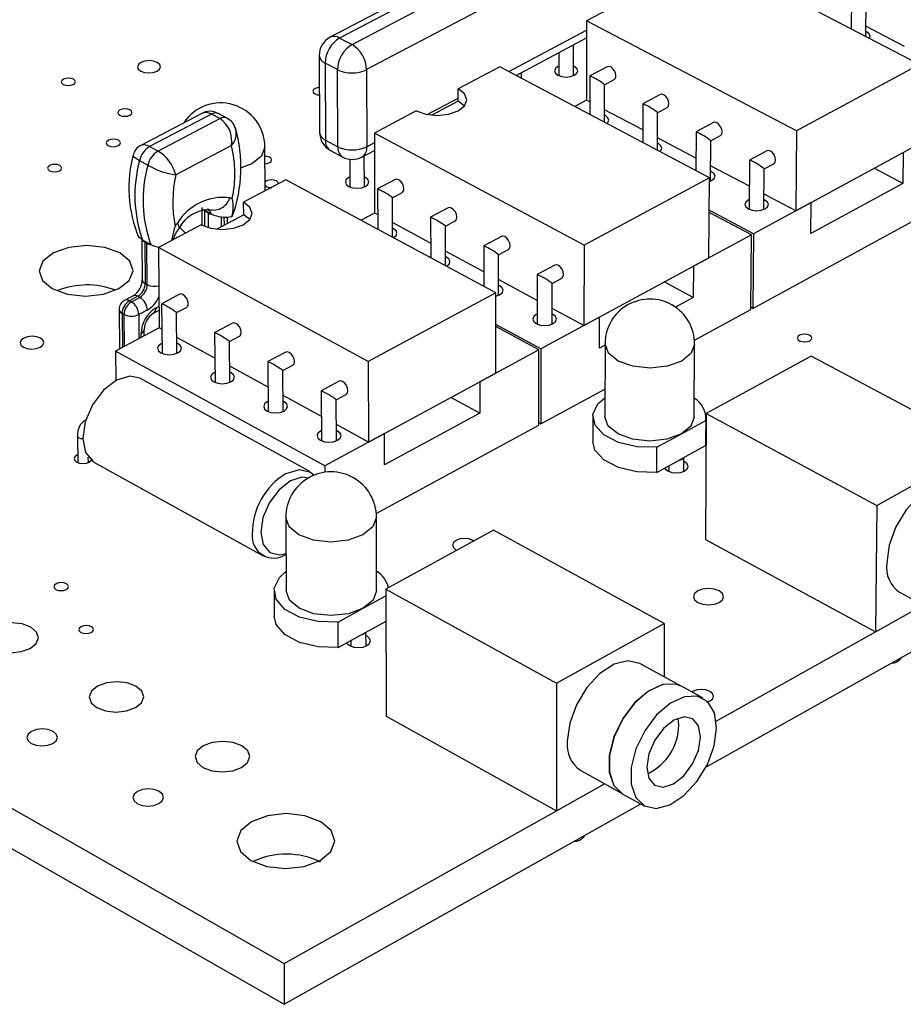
# Model space of a CAD drawing. Extents: x 73 to 209, y 44 to 152.
# Tile 3 of 13: x 122 to 148, y 44 to 73. Entities that reach past the tile are written whole.
import ezdxf

# ---------------------------------------------------------------- set-up
doc = ezdxf.new("R2010")
doc.units = 0
doc.layers.get('0').update_dxf_attribs({"linetype": 'CONTINUOUS'})

msp = doc.modelspace()

# ---------------------------------------------------------------- linework, layer by layer
at = {"color": 7, "linetype": 'CONTINUOUS'}
for p, q in [((143.792, 79.744), (130.781, 72.913)), ((144.075, 79.726), (131.062, 72.89)), ((131.43, 72.695), (144.443, 79.537)), ((144.868, 78.803), (131.862, 71.948)), ((148.315, 72.101), (142.076, 75.348)), ((146.296, 74.249), (146.285, 73.157)), ((139.637, 74.055), (138.411, 73.406)), ((146.716, 72.933), (146.727, 73.989)), ((138.411, 73.406), (138.405, 71.04)), ((144.651, 70.127), (138.411, 73.406)), ((147.87, 72.642), (146.719, 73.24)), ((131.062, 72.89), (131.43, 72.695)), ((136.31, 71.779), (138.41, 72.893)), ((138.015, 71.768), (138.017, 72.684)), ((137.586, 72.455), (137.584, 71.769)), ((130.454, 72.369), (130.465, 70.079)), ((130.998, 71.948), (130.63, 72.144)), ((130.63, 72.144), (130.64, 69.853)), ((148.315, 72.101), (144.651, 70.127)), ((131.007, 69.656), (130.998, 71.948)), ((131.862, 71.948), (131.869, 69.656)), ((135.824, 72.035), (134.586, 71.379)), ((142.064, 68.733), (135.824, 72.035)), ((136.471, 71.693), (136.471, 71.864)), ((139.023, 72.036), (138.51, 71.763)), ((138.509, 71.762), (138.506, 70.616)), ((138.941, 70.386), (138.944, 71.501)), ((138.944, 71.5), (139.228, 71.651)), ((134.586, 71.008), (134.586, 71.379)), ((134.586, 71.008), (133.803, 70.593)), ((134.767, 70.868), (134.586, 71.008)), ((138.405, 71.04), (138.056, 70.854)), ((138.507, 70.986), (138.405, 71.04)), ((140.085, 70.93), (140.081, 69.783)), ((140.599, 71.205), (140.086, 70.931)), ((126.942, 70.637), (125.148, 69.694)), ((127.249, 70.625), (125.408, 69.658)), ((127.496, 70.493), (127.249, 70.625)), ((127.708, 70.508), (127.461, 70.64)), ((133.343, 70.721), (132.097, 70.061)), ((140.082, 70.153), (138.942, 70.756)), ((140.516, 69.553), (140.521, 70.669)), ((140.521, 70.668), (140.805, 70.82)), ((125.655, 69.524), (127.496, 70.493)), ((142.182, 70.371), (141.669, 70.096)), ((138.337, 66.726), (132.097, 70.061)), ((132.097, 70.061), (132.104, 67.682)), ((141.668, 70.095), (141.662, 68.947)), ((144.651, 70.127), (144.631, 67.749)), ((130.64, 69.853), (131.007, 69.656)), ((141.664, 69.317), (140.518, 69.923)), ((142.097, 68.63), (142.105, 69.833)), ((142.105, 69.833), (142.389, 69.985)), ((125.655, 69.524), (125.408, 69.658)), ((127.84, 69.687), (126.187, 68.815)), ((128.846, 68.338), (128.838, 69.652)), ((130.786, 69.545), (131.153, 69.348)), ((131.726, 69.347), (132.098, 69.545)), ((143.771, 69.533), (143.258, 69.257)), ((144.631, 67.749), (148.287, 69.73)), ((147.832, 69.484), (147.822, 68.56)), ((125.355, 69.105), (125.108, 69.239)), ((131.361, 69.281), (131.364, 68.461)), ((131.798, 68.462), (131.795, 69.384)), ((143.258, 69.256), (143.247, 67.793)), ((143.252, 68.477), (142.1, 69.087)), ((143.686, 67.788), (143.695, 68.994)), ((143.695, 68.994), (143.979, 69.147)), ((147.822, 68.56), (146.962, 69.012)), ((129.466, 68.667), (128.206, 68)), ((135.706, 65.308), (129.466, 68.667)), ((132.715, 68.68), (132.193, 68.402)), ((142.064, 68.733), (138.337, 66.726)), ((142.05, 66.35), (142.064, 68.733)), ((132.192, 68.401), (132.196, 67.197)), ((132.633, 68.138), (132.922, 68.291)), ((147.822, 68.56), (145.082, 67.071)), ((128.209, 67.626), (128.206, 68)), ((132.636, 66.961), (132.633, 68.138)), ((145.09, 67.997), (143.373, 67.067)), ((144.631, 67.749), (143.689, 68.247)), ((145.082, 67.071), (145.09, 67.997)), ((126.963, 67.845), (126.967, 67.317)), ((127.238, 67.655), (126.991, 67.788)), ((127.161, 67.68), (127.038, 67.747)), ((134.291, 67.835), (133.769, 67.556)), ((143.373, 67.067), (142.058, 67.765)), ((143.312, 67.034), (142.058, 67.699)), ((127.248, 67.649), (127.238, 67.655)), ((128.209, 67.626), (127.404, 67.199)), ((127.726, 67.37), (127.725, 67.565)), ((128.387, 67.486), (128.209, 67.626)), ((132.104, 67.682), (131.698, 67.466)), ((132.195, 67.633), (132.104, 67.682)), ((133.77, 66.787), (132.635, 67.397)), ((133.769, 67.555), (133.771, 66.35)), ((134.21, 67.291), (134.499, 67.446)), ((143.357, 64.844), (148.204, 67.485)), ((126.943, 67.33), (125.675, 66.658)), ((134.211, 66.113), (134.21, 67.292)), ((125.18, 66.891), (125.191, 65.698)), ((125.198, 66.877), (125.194, 66.88)), ((125.445, 66.743), (125.198, 66.877)), ((125.329, 66.781), (125.267, 66.815)), ((125.267, 66.815), (125.278, 65.584)), ((126.22, 66.947), (126.198, 66.964)), ((135.874, 66.986), (135.352, 66.706)), ((143.312, 67.034), (141.587, 66.099)), ((143.296, 64.811), (143.312, 67.034)), ((143.373, 67.067), (143.357, 64.844)), ((125.34, 65.55), (125.329, 66.781)), ((125.449, 66.741), (125.445, 66.743)), ((131.915, 63.265), (125.675, 66.658)), ((125.675, 66.658), (125.696, 64.267)), ((135.352, 65.936), (134.211, 66.55)), ((135.352, 66.706), (135.352, 65.499)), ((135.793, 66.442), (136.082, 66.597)), ((138.337, 66.726), (138.331, 64.334)), ((135.793, 65.232), (135.793, 66.442)), ((138.331, 64.334), (142.05, 66.35)), ((137.463, 66.134), (136.942, 65.853)), ((141.587, 66.099), (141.582, 65.17)), ((136.94, 65.082), (135.793, 65.699)), ((136.941, 65.853), (136.939, 64.378)), ((137.383, 65.588), (137.673, 65.744)), ((125.278, 65.584), (125.34, 65.55)), ((137.381, 64.375), (137.383, 65.589)), ((141.582, 65.17), (140.721, 65.63)), ((124.917, 65.218), (124.664, 65.083)), ((125.059, 65.205), (124.806, 65.071)), ((124.806, 65.071), (124.868, 65.037)), ((124.868, 65.037), (125.121, 65.171)), ((125.121, 65.171), (125.059, 65.205)), ((126.299, 65.266), (125.768, 64.983)), ((135.706, 65.308), (131.915, 63.265)), ((135.705, 62.911), (135.706, 65.308)), ((141.582, 65.17), (141.051, 64.882)), ((124.499, 64.806), (124.511, 63.635)), ((125.339, 64.793), (125.086, 64.658)), ((125.522, 64.698), (125.691, 64.788)), ((125.767, 64.983), (125.78, 63.503)), ((126.213, 64.718), (126.507, 64.874)), ((138.331, 64.334), (137.382, 64.844)), ((141.618, 63.897), (143.296, 64.811)), ((143.357, 64.844), (143.296, 64.877)), ((124.648, 64.658), (124.587, 64.692)), ((126.223, 63.507), (126.213, 64.718)), ((138.798, 64.587), (137.052, 63.641)), ((138.795, 63.656), (138.798, 64.587)), ((125.696, 64.267), (124.395, 63.573)), ((125.25, 64.029), (125.248, 64.217)), ((125.774, 64.224), (125.696, 64.267)), ((127.875, 64.406), (127.344, 64.122)), ((137.052, 63.641), (135.706, 64.367)), ((136.989, 63.607), (135.706, 64.3)), ((127.349, 63.362), (126.219, 63.98)), ((127.343, 64.122), (127.354, 62.64)), ((127.79, 63.857), (128.084, 64.014)), ((127.798, 62.643), (127.79, 63.857)), ((136.989, 63.607), (135.234, 62.656)), ((136.986, 61.372), (136.989, 63.607)), ((137.052, 63.641), (137.048, 61.406)), ((138.957, 63.744), (138.795, 63.656)), ((138.957, 63.791), (138.95, 61.624)), ((141.61, 61.611), (141.623, 63.778)), ((130.621, 60.156), (124.395, 63.573)), ((124.395, 63.573), (124.403, 62.698)), ((129.457, 63.543), (128.926, 63.258)), ((145.091, 63.426), (141.969, 61.714)), ((150.167, 60.715), (145.091, 63.426)), ((128.931, 62.497), (127.795, 63.119)), ((128.926, 63.258), (128.935, 61.774)), ((129.373, 62.992), (129.668, 63.15)), ((131.915, 63.265), (131.922, 60.861)), ((130.171, 59.988), (125.122, 62.762)), ((129.38, 61.776), (129.373, 62.993)), ((131.922, 60.861), (135.705, 62.911)), ((131.047, 62.676), (130.516, 62.39)), ((135.234, 62.656), (135.235, 61.723)), ((137.048, 61.406), (138.952, 62.444)), ((130.519, 61.628), (129.377, 62.253)), ((130.516, 62.39), (130.523, 60.904)), ((130.963, 62.124), (131.258, 62.283)), ((130.968, 60.904), (130.963, 62.124)), ((135.235, 61.723), (134.374, 62.19)), ((135.235, 61.723), (132.4, 60.183)), ((138.595, 61.625), (138.593, 60.88)), ((141.969, 61.714), (141.946, 57.965)), ((141.96, 60.863), (141.965, 61.608)), ((141.969, 61.714), (147.045, 58.981)), ((131.922, 60.861), (130.966, 61.384)), ((132.152, 58.738), (136.986, 61.372)), ((137.048, 61.406), (136.986, 61.44)), ((141.228, 61.108), (141.954, 61.506)), ((141.954, 61.506), (141.949, 60.76)), ((123.267, 61.041), (123.275, 60.253)), ((132.397, 61.119), (130.621, 60.156)), ((132.4, 60.183), (132.397, 61.119)), ((140.501, 60.709), (141.228, 61.108)), ((140.497, 59.963), (140.501, 60.709)), ((141.285, 60.395), (141.949, 60.76)), ((141.96, 60.863), (141.949, 60.76)), ((147.045, 58.981), (150.167, 60.715)), ((123.586, 60.256), (123.584, 60.413)), ((141.163, 60.328), (141.285, 60.395)), ((141.298, 59.99), (141.3, 60.404)), ((123.749, 60.27), (128.79, 57.479)), ((130.621, 60.156), (130.622, 59.966)), ((140.497, 59.963), (141.163, 60.328)), ((140.855, 60.159), (140.854, 59.993)), ((147.045, 58.981), (147.004, 55.215)), ((129.457, 58.619), (129.469, 56.434)), ((132.163, 56.447), (132.157, 58.631)), ((135.644, 58.248), (132.441, 56.492)), ((140.721, 55.467), (135.644, 58.248)), ((141.946, 57.965), (147.004, 55.215)), ((129.11, 56.432), (129.114, 55.68)), ((131.764, 55.918), (132.441, 56.289)), ((132.441, 56.492), (132.451, 52.712)), ((132.441, 56.492), (137.518, 53.687)), ((147.734, 56.385), (148.961, 55.72)), ((147.004, 55.215), (148.424, 56.011)), ((131.018, 55.508), (131.764, 55.918)), ((131.021, 54.756), (131.018, 55.508)), ((131.829, 55.2), (132.443, 55.538)), ((137.518, 53.687), (140.721, 55.467)), ((140.721, 55.467), (140.713, 53.879)), ((141.959, 51.187), (149.501, 55.428)), ((131.021, 54.756), (131.704, 55.131)), ((131.704, 55.131), (131.829, 55.2)), ((131.847, 54.792), (131.846, 55.209)), ((142.266, 52.559), (147.004, 55.216)), ((131.398, 54.963), (131.398, 54.79)), ((141.221, 53.6), (139.991, 54.277)), ((112.694, 53.688), (129.416, 44.133)), ((137.518, 53.687), (137.511, 49.891)), ((115.181, 53.457), (129.41, 45.349)), ((141.877, 53.239), (141.228, 53.596)), ((132.451, 52.712), (137.511, 49.891)), ((141.151, 52.444), (141.133, 52.636)), ((138.236, 51.087), (139.464, 50.405)), ((137.511, 49.891), (138.942, 50.694)), ((139.47, 50.401), (140.118, 50.041)), ((129.41, 45.349), (137.51, 49.892)), ((129.416, 44.133), (140.02, 50.096)), ((129.41, 45.349), (129.416, 44.133))]:
    msp.add_line(p, q, dxfattribs=at)
at = {"color": 8, "linetype": 'CONTINUOUS'}
for p, q in [((136.091, 71.894), (138.41, 73.124)), ((133.671, 70.611), (134.586, 71.096)), ((131.869, 69.656), (132.098, 69.777)), ((127.038, 67.747), (127.042, 67.284)), ((127.165, 67.243), (127.161, 67.68)), ((127.536, 67.571), (127.539, 67.271)), ((127.633, 67.321), (127.631, 67.562)), ((125.593, 64.853), (125.69, 64.905)), ((124.587, 64.692), (124.597, 63.681)), ((124.658, 63.713), (124.648, 64.658)), ((125.086, 64.658), (125.092, 63.945)), ((125.156, 63.979), (125.154, 64.096))]:
    msp.add_line(p, q, dxfattribs=at)
at = {"color": 7, "linetype": 'CONTINUOUS'}
for points in [[(146.826, 72.876), (146.847, 72.94), (146.818, 73.01), (146.741, 73.07), (146.718, 73.081)], [(125.63, 71.904), (125.707, 71.964), (125.735, 72.033), (125.71, 72.103), (125.637, 72.162), (125.526, 72.202), (125.395, 72.216), (125.263, 72.202), (125.15, 72.162), (125.074, 72.103), (125.046, 72.033), (125.07, 71.964), (125.143, 71.904), (125.254, 71.865), (125.385, 71.851), (125.518, 71.865), (125.63, 71.904)], [(137.585, 72.054), (137.556, 72.04), (137.481, 71.981), (137.455, 71.911), (137.482, 71.841), (137.557, 71.782), (137.669, 71.742), (137.801, 71.729), (137.933, 71.742), (138.044, 71.782)], [(138.044, 71.782), (138.119, 71.841), (138.144, 71.911), (138.118, 71.981), (138.043, 72.04), (138.015, 72.053)], [(139.28, 71.762), (139.269, 71.839), (139.236, 71.917), (139.185, 71.983), (139.126, 72.029), (139.067, 72.046), (139.023, 72.036)], [(123.137, 71.507), (123.184, 71.543), (123.201, 71.585), (123.186, 71.628), (123.142, 71.664), (123.075, 71.688), (122.995, 71.696), (122.914, 71.688), (122.846, 71.664), (122.799, 71.628), (122.782, 71.585), (122.796, 71.543), (122.841, 71.507), (122.908, 71.483), (122.988, 71.474), (123.068, 71.483), (123.137, 71.507)], [(130.459, 71.416), (130.399, 71.408), (130.331, 71.384), (130.285, 71.348), (130.268, 71.305), (130.284, 71.263), (130.329, 71.226), (130.396, 71.202), (130.46, 71.194)], [(133.343, 70.721), (133.628, 70.62), (133.963, 70.585), (134.3, 70.62), (134.585, 70.721), (134.775, 70.872), (134.842, 71.051), (134.775, 71.229), (134.586, 71.379)], [(140.805, 70.82), (140.811, 70.824), (140.845, 70.866), (140.858, 70.931), (140.846, 71.008), (140.813, 71.086), (140.762, 71.152), (140.703, 71.198), (140.643, 71.215), (140.599, 71.205)], [(124.819, 70.593), (124.865, 70.63), (124.883, 70.672), (124.868, 70.715), (124.823, 70.751), (124.756, 70.775), (124.676, 70.784), (124.595, 70.775), (124.526, 70.751), (124.48, 70.715), (124.463, 70.672), (124.477, 70.63), (124.522, 70.593), (124.589, 70.569), (124.67, 70.561), (124.75, 70.569), (124.819, 70.593)], [(139.015, 70.347), (139.046, 70.378), (139.072, 70.448), (139.044, 70.519), (138.968, 70.579), (138.941, 70.592)], [(142.389, 69.985), (142.395, 69.989), (142.429, 70.031), (142.441, 70.096), (142.43, 70.173), (142.396, 70.251), (142.346, 70.318), (142.286, 70.364), (142.227, 70.381), (142.182, 70.371)], [(124.475, 69.687), (124.521, 69.723), (124.539, 69.766), (124.524, 69.809), (124.479, 69.846), (124.412, 69.87), (124.331, 69.878), (124.251, 69.87), (124.182, 69.846), (124.135, 69.809), (124.118, 69.766), (124.133, 69.723), (124.177, 69.687), (124.245, 69.663), (124.325, 69.654), (124.406, 69.663), (124.475, 69.687)], [(140.592, 69.513), (140.622, 69.544), (140.648, 69.615), (140.62, 69.686), (140.544, 69.746), (140.517, 69.759)], [(143.979, 69.147), (143.985, 69.151), (144.019, 69.193), (144.032, 69.258), (144.02, 69.335), (143.987, 69.413), (143.936, 69.48), (143.876, 69.526), (143.816, 69.543), (143.771, 69.533)], [(128.976, 69.182), (129.022, 69.218), (129.039, 69.261), (129.023, 69.304), (128.978, 69.341), (128.91, 69.365), (128.84, 69.374)], [(128.841, 69.149), (128.907, 69.158), (128.976, 69.182)], [(122.731, 68.938), (122.778, 68.975), (122.795, 69.018), (122.781, 69.061), (122.736, 69.097), (122.668, 69.122), (122.588, 69.13), (122.507, 69.122), (122.438, 69.097), (122.391, 69.061), (122.374, 69.018), (122.388, 68.975), (122.433, 68.938), (122.5, 68.914), (122.581, 68.905), (122.662, 68.914), (122.731, 68.938)], [(142.064, 68.617), (142.13, 68.645), (142.205, 68.706), (142.231, 68.777), (142.203, 68.849), (142.126, 68.909), (142.099, 68.922)], [(129.242, 68.548), (129.243, 68.557), (129.227, 68.6), (129.182, 68.637), (129.114, 68.661), (129.033, 68.67), (128.952, 68.661), (128.884, 68.637), (128.844, 68.608)], [(131.363, 68.75), (131.336, 68.738), (131.261, 68.677), (131.233, 68.606), (131.259, 68.535), (131.334, 68.475), (131.446, 68.435), (131.579, 68.421), (131.712, 68.435), (131.825, 68.475), (131.825, 68.475)], [(131.825, 68.475), (131.901, 68.535), (131.928, 68.606), (131.902, 68.677), (131.828, 68.738), (131.797, 68.752)], [(132.973, 68.402), (132.961, 68.48), (132.928, 68.558), (132.877, 68.626), (132.818, 68.671), (132.759, 68.689), (132.715, 68.68)], [(126.943, 67.33), (127.228, 67.227), (127.566, 67.191), (127.905, 67.227), (128.194, 67.33), (128.389, 67.484), (128.459, 67.665), (128.395, 67.846), (128.206, 68)], [(143.249, 68.084), (143.219, 68.069), (143.144, 68.008), (143.119, 67.937), (143.147, 67.865), (143.224, 67.804)], [(143.224, 67.804), (143.339, 67.763), (143.473, 67.749), (143.607, 67.763), (143.72, 67.804), (143.795, 67.865), (143.82, 67.937), (143.792, 68.008), (143.715, 68.069), (143.688, 68.082)], [(134.499, 67.446), (134.505, 67.45), (134.539, 67.492), (134.55, 67.557), (134.538, 67.635), (134.505, 67.713), (134.454, 67.78), (134.395, 67.827), (134.335, 67.844), (134.291, 67.835)], [(126.066, 66.865), (126.167, 67.29), (126.168, 67.295)], [(126.473, 67.081), (126.323, 67.228), (126.305, 67.253)], [(132.196, 67.227), (132.169, 67.213), (132.167, 67.213)], [(132.662, 66.946), (132.664, 66.947), (132.74, 67.008), (132.767, 67.08), (132.741, 67.152), (132.665, 67.213), (132.635, 67.228)], [(125.194, 66.88), (125.087, 66.963), (125.055, 67.027)], [(136.082, 66.597), (136.088, 66.601), (136.122, 66.643), (136.134, 66.708), (136.122, 66.786), (136.089, 66.864), (136.038, 66.932), (135.978, 66.978), (135.918, 66.996), (135.874, 66.986)], [(124.494, 65.433), (124.804, 65.677), (124.918, 65.965), (124.819, 66.253), (124.523, 66.496), (124.074, 66.659), (123.542, 66.716), (123.005, 66.659), (122.547, 66.496), (122.236, 66.253), (122.121, 65.965), (122.218, 65.677), (122.513, 65.433), (122.963, 65.269), (123.497, 65.212), (124.035, 65.269), (124.494, 65.433)], [(133.77, 66.379), (133.743, 66.366), (133.742, 66.365)], [(134.239, 66.098), (134.24, 66.099), (134.317, 66.16), (134.344, 66.232), (134.317, 66.305), (134.241, 66.366), (134.211, 66.381)], [(137.673, 65.744), (137.679, 65.748), (137.713, 65.79), (137.725, 65.855), (137.713, 65.933), (137.679, 66.012), (137.628, 66.08), (137.568, 66.126), (137.508, 66.144), (137.463, 66.134)], [(135.352, 65.529), (135.324, 65.515), (135.323, 65.514)], [(135.706, 65.205), (135.709, 65.205), (135.823, 65.246), (135.9, 65.308), (135.926, 65.381), (135.899, 65.453), (135.823, 65.515), (135.793, 65.529)], [(126.558, 64.985), (126.545, 65.063), (126.511, 65.142), (126.461, 65.21), (126.401, 65.257), (126.342, 65.275), (126.299, 65.266)], [(136.94, 64.674), (136.912, 64.66), (136.835, 64.599), (136.809, 64.526), (136.836, 64.453), (136.913, 64.391)], [(136.913, 64.391), (137.028, 64.349), (137.163, 64.335), (137.299, 64.349), (137.413, 64.391), (137.489, 64.453), (137.516, 64.526), (137.489, 64.599), (137.412, 64.66), (137.382, 64.675)], [(128.084, 64.014), (128.09, 64.018), (128.123, 64.06), (128.135, 64.125), (128.122, 64.203), (128.088, 64.283), (128.038, 64.351), (127.978, 64.397), (127.919, 64.416), (127.875, 64.406)], [(122.153, 63.689), (122.231, 63.751), (122.26, 63.824), (122.236, 63.896), (122.162, 63.958), (122.049, 63.999), (121.915, 64.014), (121.78, 63.999), (121.665, 63.958), (121.586, 63.896), (121.557, 63.824), (121.581, 63.751), (121.655, 63.689), (121.768, 63.648), (121.902, 63.633), (122.037, 63.648), (122.153, 63.689)], [(145.047, 63.88), (145.092, 63.917), (145.107, 63.961), (145.09, 64.005), (145.043, 64.043), (144.973, 64.068), (144.891, 64.077), (144.81, 64.068), (144.741, 64.043), (144.696, 64.005), (144.68, 63.961), (144.698, 63.917), (144.745, 63.88), (144.815, 63.855), (144.897, 63.846), (144.978, 63.855), (145.047, 63.88)], [(125.778, 63.802), (125.753, 63.79), (125.675, 63.728), (125.646, 63.655), (125.671, 63.581), (125.747, 63.519)], [(125.747, 63.519), (125.861, 63.477), (125.996, 63.463), (126.132, 63.477), (126.248, 63.519), (126.326, 63.581), (126.355, 63.655), (126.33, 63.728), (126.254, 63.79), (126.221, 63.806)], [(129.668, 63.15), (129.673, 63.154), (129.707, 63.196), (129.719, 63.262), (129.706, 63.34), (129.672, 63.419), (129.621, 63.487), (129.561, 63.534), (129.502, 63.553), (129.457, 63.543)], [(124.426, 62.711), (124.036, 62.411), (123.708, 61.974), (123.49, 61.468), (123.418, 60.968), (123.5, 60.553), (123.726, 60.284), (123.749, 60.27)], [(125.122, 62.762), (124.817, 62.828), (124.426, 62.711)], [(127.352, 62.94), (127.327, 62.928), (127.249, 62.866), (127.221, 62.792), (127.246, 62.718), (127.322, 62.656)], [(127.322, 62.656), (127.436, 62.614), (127.572, 62.599), (127.708, 62.614), (127.824, 62.656), (127.903, 62.718), (127.931, 62.792), (127.905, 62.866), (127.83, 62.928), (127.796, 62.944)], [(131.258, 62.283), (131.264, 62.286), (131.297, 62.329), (131.309, 62.394), (131.297, 62.473), (131.263, 62.552), (131.212, 62.62), (131.152, 62.667), (131.092, 62.686), (131.047, 62.676)], [(140.501, 60.709), (139.906, 60.726), (139.358, 60.854), (138.925, 61.078), (138.662, 61.368), (138.599, 61.69), (138.746, 62.002), (138.951, 62.185)], [(128.933, 62.075), (128.908, 62.062), (128.83, 62), (128.802, 61.926), (128.828, 61.852), (128.904, 61.789)], [(128.904, 61.789), (129.019, 61.747), (129.155, 61.732), (129.291, 61.747), (129.408, 61.789), (129.486, 61.852), (129.514, 61.926), (129.488, 62), (129.412, 62.062), (129.378, 62.078)], [(141.228, 61.108), (140.798, 60.95), (140.289, 60.895), (139.778, 60.95), (139.344, 61.108), (139.053, 61.343), (138.95, 61.619), (138.95, 61.624)], [(141.61, 61.611), (141.513, 61.343), (141.228, 61.108)], [(130.521, 61.205), (130.496, 61.193), (130.418, 61.13), (130.39, 61.056), (130.416, 60.981), (130.493, 60.918)], [(130.493, 60.918), (130.608, 60.876), (130.744, 60.862), (130.881, 60.876), (130.997, 60.918), (131.075, 60.981), (131.103, 61.056), (131.077, 61.13), (131, 61.193), (130.967, 61.209)], [(140.497, 59.963), (139.903, 59.98), (139.355, 60.108), (138.923, 60.332), (138.659, 60.623), (138.593, 60.88)], [(123.273, 60.488), (123.244, 60.475), (123.185, 60.428), (123.163, 60.372), (123.182, 60.317), (123.238, 60.27), (123.324, 60.238), (123.425, 60.227), (123.527, 60.238), (123.614, 60.27), (123.614, 60.27)], [(123.614, 60.27), (123.673, 60.317), (123.695, 60.372), (123.695, 60.375)], [(140.735, 60.093), (140.75, 60.068), (140.828, 60.006), (140.944, 59.964), (141.08, 59.949), (141.215, 59.964), (141.33, 60.006)], [(141.33, 60.006), (141.406, 60.068), (141.432, 60.142), (141.404, 60.216), (141.326, 60.279), (141.299, 60.292)], [(129.476, 59.933), (129.867, 60.053), (130.198, 59.971), (130.303, 59.884)], [(149.432, 59.55), (149.104, 59.624), (148.708, 59.525), (148.297, 59.256), (147.918, 58.847), (147.612, 58.342), (147.411, 57.796), (147.338, 57.269)], [(135.053, 57.924), (135.028, 57.939), (134.912, 57.981), (134.776, 57.996), (134.639, 57.981), (134.524, 57.939), (134.446, 57.875), (134.419, 57.801), (134.446, 57.726), (134.523, 57.662), (134.551, 57.648)], [(131.018, 55.508), (130.416, 55.526), (129.864, 55.658), (129.431, 55.887), (129.171, 56.185), (129.116, 56.514), (129.272, 56.834), (129.466, 57.01)], [(122.928, 56.478), (122.976, 56.517), (122.994, 56.563), (122.979, 56.608), (122.933, 56.647), (122.863, 56.673), (122.78, 56.682), (122.697, 56.673), (122.626, 56.647), (122.577, 56.608), (122.559, 56.563), (122.575, 56.517), (122.62, 56.478), (122.69, 56.452), (122.773, 56.443), (122.857, 56.452), (122.928, 56.478)], [(131.764, 55.918), (131.325, 55.756), (130.808, 55.7), (130.292, 55.756), (129.856, 55.918), (129.567, 56.159), (129.469, 56.434)], [(132.163, 56.447), (132.163, 56.442), (132.059, 56.159), (131.764, 55.918)], [(142.356, 56.09), (142.452, 56.17), (142.484, 56.264), (142.449, 56.359), (142.35, 56.439), (142.204, 56.492), (142.033, 56.511), (141.862, 56.492), (141.717, 56.439), (141.622, 56.359), (141.589, 56.264), (141.624, 56.17), (141.723, 56.09), (141.869, 56.037), (142.041, 56.018), (142.212, 56.037), (142.356, 56.09)], [(131.021, 54.756), (130.42, 54.774), (129.868, 54.905), (129.436, 55.135), (129.176, 55.433), (129.114, 55.68)], [(121.853, 54.725), (122.033, 54.87), (122.1, 55.041), (122.044, 55.211), (121.873, 55.356), (121.615, 55.453), (121.307, 55.487), (120.997, 55.453), (120.731, 55.356), (120.551, 55.211), (120.483, 55.041), (120.539, 54.87), (120.709, 54.725), (120.968, 54.628), (121.276, 54.594), (121.587, 54.628), (121.853, 54.725)], [(123.673, 55.201), (123.721, 55.24), (123.739, 55.286), (123.724, 55.332), (123.678, 55.371), (123.608, 55.397), (123.525, 55.406), (123.441, 55.397), (123.369, 55.371), (123.321, 55.332), (123.303, 55.286), (123.318, 55.24), (123.364, 55.201), (123.434, 55.175), (123.518, 55.166), (123.601, 55.175), (123.673, 55.201)], [(131.875, 54.806), (131.954, 54.87), (131.982, 54.946), (131.955, 55.022), (131.878, 55.086), (131.846, 55.102)], [(131.274, 54.895), (131.29, 54.87), (131.367, 54.806), (131.483, 54.763), (131.621, 54.747), (131.758, 54.763), (131.875, 54.806)], [(139.991, 54.277), (139.986, 54.279), (139.635, 54.356), (139.227, 54.252), (138.807, 53.977), (138.42, 53.561), (138.108, 53.049), (137.906, 52.497), (137.835, 51.965)], [(124.986, 52.961), (125.166, 53.107), (125.232, 53.28), (125.174, 53.452), (125.002, 53.598), (124.741, 53.695), (124.432, 53.729), (124.121, 53.695), (123.855, 53.598), (123.675, 53.452), (123.608, 53.28), (123.665, 53.107), (123.837, 52.961), (124.098, 52.863), (124.408, 52.829), (124.72, 52.863), (124.986, 52.961)], [(141.221, 53.6), (141.051, 53.663), (140.667, 53.649), (140.247, 53.456), (139.837, 53.105), (139.483, 52.634), (139.222, 52.093), (139.083, 51.543), (139.081, 51.043), (139.217, 50.647), (139.464, 50.405)], [(141.228, 53.596), (141.058, 53.66), (140.673, 53.646), (140.253, 53.453), (139.844, 53.101), (139.489, 52.63), (139.228, 52.09), (139.089, 51.54), (139.088, 51.039), (139.223, 50.644), (139.47, 50.401)], [(141.984, 53.123), (142.084, 53.162), (142.161, 53.227), (142.187, 53.304), (142.158, 53.38), (142.079, 53.445), (141.961, 53.488), (141.823, 53.504), (141.685, 53.488), (141.569, 53.445), (141.538, 53.425)], [(142.277, 52.355), (142.212, 52.809), (142.014, 53.137), (141.707, 53.303), (141.323, 53.288), (140.903, 53.095), (140.493, 52.743), (140.139, 52.271), (139.877, 51.731), (139.738, 51.18), (139.736, 50.68), (139.871, 50.284), (140.129, 50.035), (140.48, 49.961), (140.887, 50.068), (141.307, 50.345), (141.692, 50.762), (142.003, 51.273), (142.205, 51.824), (142.277, 52.355)], [(141.799, 52.087), (141.741, 52.416), (141.569, 52.627), (141.311, 52.687), (141.006, 52.589), (140.699, 52.345), (140.438, 51.993), (140.263, 51.587), (140.201, 51.19), (140.26, 50.861), (140.432, 50.65), (140.69, 50.591), (140.996, 50.69), (141.302, 50.934), (141.562, 51.285), (141.736, 51.69), (141.799, 52.087)], [(122.526, 51.896), (122.627, 51.978), (122.664, 52.074), (122.633, 52.171), (122.537, 52.252), (122.392, 52.307), (122.22, 52.326), (122.047, 52.307), (121.898, 52.252), (121.797, 52.171), (121.76, 52.074), (121.791, 51.978), (121.887, 51.896), (122.032, 51.842), (122.204, 51.823), (122.378, 51.842), (122.526, 51.896)], [(128.146, 51.182), (128.325, 51.33), (128.39, 51.504), (128.331, 51.677), (128.157, 51.825), (127.895, 51.923), (127.584, 51.957), (127.272, 51.923), (127.005, 51.825), (126.826, 51.677), (126.76, 51.504), (126.819, 51.33), (126.992, 51.182), (127.255, 51.084), (127.567, 51.049), (127.88, 51.084), (128.146, 51.182)], [(125.684, 50.108), (125.785, 50.191), (125.821, 50.288), (125.789, 50.385), (125.693, 50.467), (125.547, 50.522), (125.373, 50.542), (125.199, 50.522), (125.05, 50.467), (124.95, 50.385), (124.913, 50.288), (124.945, 50.191), (125.042, 50.108), (125.188, 50.053), (125.361, 50.034), (125.535, 50.053), (125.684, 50.108)], [(130.485, 48.413), (130.805, 48.679), (130.919, 48.991), (130.812, 49.304), (130.499, 49.568), (130.029, 49.745), (129.473, 49.807), (128.915, 49.745), (128.44, 49.568), (128.12, 49.304), (128.003, 48.991), (128.109, 48.679), (128.421, 48.413), (128.892, 48.235), (129.45, 48.173), (130.009, 48.235), (130.485, 48.413)]]:
    msp.add_lwpolyline(points, dxfattribs=at)
at = {"color": 8, "linetype": 'CONTINUOUS'}
for points in [[(128.838, 69.652), (128.838, 69.644), (128.734, 69.376), (128.445, 69.148), (128.128, 69.025)], [(125.108, 69.239), (125.053, 69.27), (124.954, 69.338), (124.918, 69.385), (124.925, 69.391)], [(126.284, 67.23), (126.29, 67.24), (126.29, 67.276), (126.272, 67.324), (126.235, 67.384)], [(139.352, 63.276), (139.061, 63.511), (138.957, 63.787), (138.957, 63.791)], [(141.623, 63.778), (141.525, 63.511), (141.24, 63.276), (140.809, 63.12), (140.298, 63.065), (139.787, 63.12), (139.352, 63.276)], [(123.422, 60.958), (123.419, 60.958), (123.36, 60.965), (123.31, 60.983), (123.278, 61.01), (123.267, 61.041)], [(130.149, 59.79), (129.944, 59.819), (129.602, 59.714)], [(129.602, 59.714), (129.261, 59.448), (128.972, 59.063), (128.781, 58.617), (128.715, 58.178), (128.785, 57.813), (128.981, 57.578), (129.272, 57.508), (129.463, 57.547)], [(129.845, 58.104), (129.556, 58.344), (129.457, 58.619)], [(132.157, 58.631), (132.157, 58.627), (132.052, 58.344), (131.757, 58.104), (131.317, 57.943), (130.799, 57.886), (130.282, 57.943), (129.845, 58.104)]]:
    msp.add_lwpolyline(points, dxfattribs=at)
at = {"color": 7, "linetype": 'CONTINUOUS'}
for centre, radius, start, end in [((131.065, 72.372), 0.611, 117.7096, 180.2612), ((131.529, 72.122), 0.899, 121.2506, 178.6363), ((131.898, 71.926), 0.9, 121.276, 178.6168), ((130.953, 71.921), 0.91, 1.6912, 58.3197), ((131.43, 72.863), 1.013, 244.7488, 295.2512), ((137.811, 70.119), 1.786, 50.6294, 66.9738), ((139.169, 71.747), 0.112, 301.5974, 7.75), ((127.525, 69.645), 1.313, 0.3237, 146.6869), ((139.402, 69.299), 1.769, 50.7493, 67.2721), ((127.202, 70.216), 0.492, 58.5976, 121.9045), ((127.064, 69.832), 0.79, 349.4319, 56.8482), ((127.535, 70.097), 0.437, 11.9043, 67.3595), ((123.854, 69.04), 4.272, 339.9968, 16.0638), ((131.074, 70.082), 0.609, 180.2462, 241.7928), ((140.976, 68.46), 1.777, 50.5806, 67.0452), ((128.723, 68.425), 3.929, 164.7975, 202.1497), ((125.288, 69.342), 0.372, 111.5119, 172.3648), ((125.745, 69.1), 0.651, 121.1298, 167.6905), ((125.992, 68.966), 0.652, 121.1469, 167.6835), ((125.093, 68.549), 1.125, 13.646, 60.043), ((124.623, 68.846), 3.325, 347.1523, 14.648), ((131.438, 70.564), 1.005, 244.6097, 295.3904), ((128.895, 68.201), 3.927, 164.6656, 199.6924), ((131.44, 69.885), 0.609, 241.805, 297.9501), ((142.568, 67.624), 1.773, 50.5562, 67.0812), ((129.144, 68.066), 3.929, 164.6569, 199.6742), ((126.547, 71.181), 2.393, 240.1311, 261.3336), ((129.736, 68.011), 3.639, 167.238, 191.3515), ((129.021, 68.732), 0.288, 232.36, 275.1466), ((131.287, 66.396), 2.201, 52.3054, 65.6945), ((132.863, 68.386), 0.112, 301.7679, 8.3643), ((127.602, 66.54), 1.607, 82.9809, 148.3157), ((127.303, 68.29), 0.519, 248.5093, 342.5264), ((127.681, 67.76), 0.393, 61.959, 72.5481), ((126.919, 67.856), 0.979, 343.2661, 14.8267), ((127.192, 66.753), 1.025, 90.6299, 152.2997), ((127.316, 67.975), 0.333, 242.3514, 258.2945), ((127.674, 68.597), 1.039, 245.8211, 280.1128), ((132.878, 65.564), 2.182, 52.3805, 65.9026), ((127.049, 66.601), 0.989, 140.5794, 163.3981), ((127.526, 66.344), 1.657, 141.1496, 145.0072), ((125.35, 66.982), 0.187, 213.1178, 243.555), ((125.515, 67.138), 0.402, 242.463, 260.6499), ((125.74, 67.266), 0.6, 241.0318, 265.4456), ((134.464, 64.718), 2.177, 52.3622, 65.9306), ((124.601, 65.716), 0.59, 302.3596, 358.2877), ((136.057, 63.869), 2.172, 52.3428, 65.9607), ((123.551, 63.182), 2.359, 69.491, 111.7733), ((124.823, 65.594), 0.455, 301.2115, 358.6562), ((124.885, 65.561), 0.455, 301.2158, 358.6529), ((124.809, 64.81), 0.31, 117.9864, 180.5744), ((125.042, 64.681), 0.455, 121.1973, 178.6687), ((124.871, 64.775), 0.468, 2.1433, 57.7376), ((140.29, 63.788), 1.333, 359.6011, 179.8394), ((125.103, 64.648), 0.455, 121.2016, 178.6654), ((124.617, 64.641), 0.469, 2.1568, 57.7199), ((126.065, 64.075), 0.911, 121.2421, 178.6349), ((124.53, 62.4), 2.865, 54.0077, 64.3941), ((126.448, 64.968), 0.111, 301.9494, 8.998), ((124.867, 65.113), 0.504, 244.3092, 295.6906), ((125.838, 64.199), 0.591, 122.3936, 178.2402), ((126.121, 61.556), 2.843, 54.047, 64.5267), ((127.708, 60.698), 2.836, 54.0318, 64.5499), ((129.301, 59.835), 2.829, 54.017, 64.5725), ((141.242, 61.563), 0.714, 355.4091, 58.6658), ((123.742, 61.102), 0.479, 117.7403, 187.3511), ((141.131, 60.53), 0.204, 278.8473, 318.7243), ((130.807, 58.628), 1.35, 0.1251, 180.4034), ((129.105, 58.058), 0.645, 174.2264, 303.6439), ((148.237, 57.142), 0.909, 171.9387, 236.3517), ((131.737, 56.343), 0.801, 13.6729, 57.9877), ((131.671, 55.341), 0.212, 279.1047, 318.467), ((147.518, 54.513), 0.22, 261.9827, 302.4262), ((147.374, 54.767), 0.512, 300.7947, 323.5528), ((139.506, 52.471), 1.645, 296.1212, 359.087), ((138.744, 51.849), 0.916, 172.7225, 236.2863), ((138.079, 49.217), 0.231, 262.6984, 302.3048), ((137.935, 49.472), 0.524, 300.7278, 323.4099), ((129.475, 46.293), 2.309, 63.9579, 115.2026)]:
    msp.add_arc(centre, radius, start, end, dxfattribs=at)
at = {"color": 8, "linetype": 'CONTINUOUS'}
for centre, radius, start, end in [((130.901, 72.641), 0.297, 57.1352, 113.8766), ((130.732, 72.405), 0.28, 187.2925, 248.6479), ((127.091, 70.367), 0.303, 58.5823, 118.9144), ((127.369, 70.433), 0.226, 66.0673, 121.9997), ((127.616, 70.306), 0.222, 65.6723, 122.6359), ((127.47, 70.044), 0.515, 316.053, 16.1155), ((130.744, 70.114), 0.281, 187.1839, 248.4371), ((130.96, 69.815), 0.322, 173.347, 237.2764), ((125.25, 69.433), 0.275, 54.8316, 111.0138), ((131.327, 69.619), 0.322, 173.314, 237.2642), ((131.553, 69.615), 0.319, 302.8316, 7.3713), ((127.039, 67.622), 0.201, 9.4747, 59.478), ((125.332, 65.715), 0.142, 187.0037, 247.8291), ((125.559, 66.006), 0.506, 244.3399, 284.399), ((124.723, 64.947), 0.148, 56.1778, 113.7617), ((124.977, 65.082), 0.148, 56.2018, 113.7696), ((124.891, 65.545), 0.875, 300.762, 335.5505), ((124.641, 64.824), 0.142, 186.9659, 247.7205), ((125.429, 64.834), 0.165, 305.2379, 6.8338), ((125.107, 64.229), 0.141, 289.5267, 355.0214), ((130.539, 58.15), 2.076, 120.8113, 180.7509)]:
    msp.add_arc(centre, radius, start, end, dxfattribs=at)

doc.saveas('drawing.dxf')
